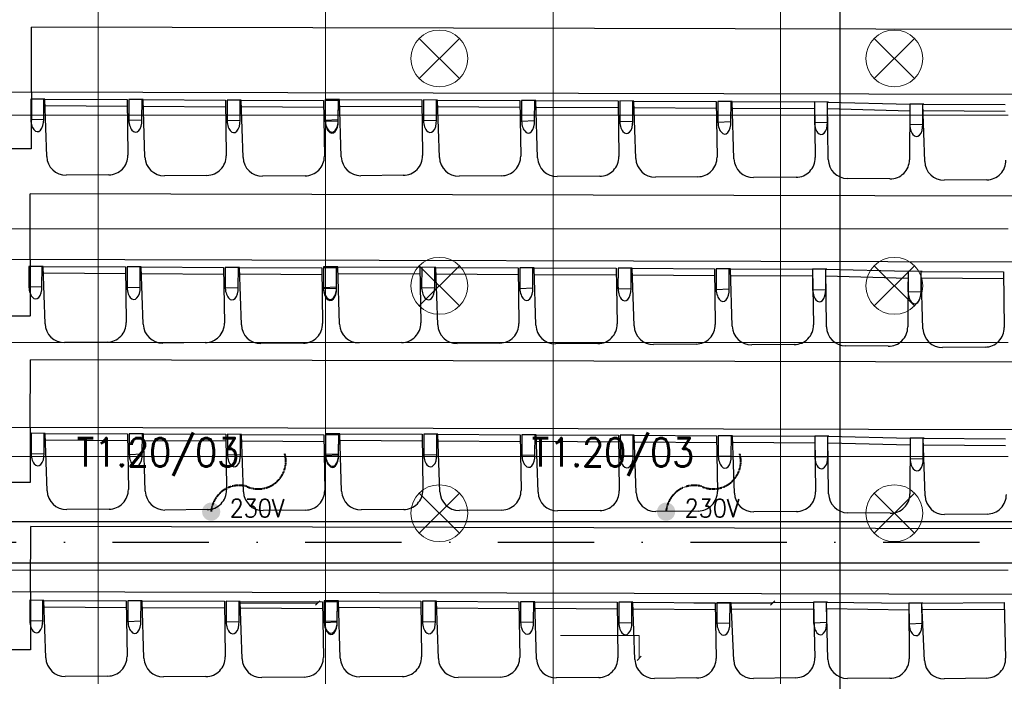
# Model space of a CAD drawing. Header units: millimetres. Extents: x -32221 to 212500, y 31663 to 93766.
# Tile 191 of 256: x 81058 to 86252, y 41007 to 44500. Entities that reach past the tile are written whole.
import ezdxf

# ---------------------------------------------------------------- set-up
doc = ezdxf.new("R2010")
doc.units = ezdxf.units.MM
doc.linetypes.add('DASHDOTX2', pattern=[50.8, 25.4, -12.7, 0, -12.7])
doc.linetypes.add('HIDDEN', pattern=[0.375, 0.25, -0.125])
for name, color, linetype in [('IE-ZASILANIA', 5, 'Continuous'), ('osie', 251, 'Continuous'), ('Sciany', 251, 'Continuous'), ('Wyposazenie', 251, 'Continuous')]:
    doc.layers.add(name, color=color, linetype=linetype)
for name, color, linetype, lineweight in [('kasetony', 251, 'Continuous', 5), ('lampy', 251, 'Continuous', 9), ('opis', 251, 'Continuous', 15)]:
    doc.layers.add(name, color=color, linetype=linetype, lineweight=lineweight)
doc.styles.add('ROMANS', font='romans.shx', dxfattribs={"width": 0.7})

msp = doc.modelspace()

# ---------------------------------------------------------------- hatches: boundary and pattern name
at = {"layer": 'IE-ZASILANIA', "linetype": 'HIDDEN', "lineweight": 40}
h = msp.add_hatch(color=256, dxfattribs=at)
edge = h.paths.add_edge_path()
edge.add_ellipse((82068.238, 41903.076), major_axis=(33.941, 33.941), ratio=1, start_angle=327.952764, end_angle=507.952764)
edge.add_ellipse((82068.238, 41903.076), major_axis=(-33.941, 33.941), ratio=1, start_angle=57.952764, end_angle=237.952764)
h = msp.add_hatch(color=256, dxfattribs=at)
edge = h.paths.add_edge_path()
edge.add_ellipse((84468.238, 41903.076), major_axis=(33.941, 33.941), ratio=1, start_angle=327.952764, end_angle=507.952764)
edge.add_ellipse((84468.238, 41903.076), major_axis=(-33.941, 33.941), ratio=1, start_angle=57.952764, end_angle=237.952764)

# ---------------------------------------------------------------- linework, layer by layer
for centre, radius, start, end in [((82316.35, 42168.89), 145.972, 244.818751, 15.925672), ((84716.35, 42168.89), 145.972, 244.818751, 15.925672), ((82216.998, 41892.371), 149.145, 75.539272, 175.884073), ((84616.998, 41892.371), 149.145, 75.539272, 175.884073)]:
    msp.add_arc(centre, radius, start, end, dxfattribs=at)
at = {"layer": 'kasetony', "color": 251, "true_color": 0x636466}
for p, q in [((81472.266, 43994.948), (81472.266, 44594.948)), ((81472.266, 44594.948), (81472.266, 43994.948)), ((82672.266, 43994.948), (82672.266, 44594.948)), ((82672.266, 44594.948), (82672.266, 43994.948)), ((83872.266, 43994.948), (83872.266, 44594.948)), ((83872.266, 44594.948), (83872.266, 43994.948)), ((85072.266, 43994.948), (85072.266, 44594.948)), ((85072.266, 44594.948), (85072.266, 43994.948)), ((80272.266, 43994.948), (81472.266, 43994.948)), ((81472.266, 43994.948), (80272.266, 43994.948)), ((81472.266, 43994.948), (82672.266, 43994.948)), ((81472.266, 43394.948), (81472.266, 43994.948)), ((81472.266, 43994.948), (81472.266, 43394.948)), ((82672.266, 43994.948), (81472.266, 43994.948)), ((82672.266, 43994.948), (83872.266, 43994.948)), ((82672.266, 43394.948), (82672.266, 43994.948)), ((82672.266, 43994.948), (82672.266, 43394.948)), ((83872.266, 43994.948), (82672.266, 43994.948)), ((83872.266, 43994.948), (85072.266, 43994.948)), ((83872.266, 43394.948), (83872.266, 43994.948)), ((83872.266, 43994.948), (83872.266, 43394.948)), ((85072.266, 43994.948), (83872.266, 43994.948)), ((85072.266, 43994.948), (86272.266, 43994.948)), ((85072.266, 43394.948), (85072.266, 43994.948)), ((85072.266, 43994.948), (85072.266, 43394.948)), ((86272.266, 43994.948), (85072.266, 43994.948)), ((80272.266, 43394.948), (81472.266, 43394.948)), ((81472.266, 43394.948), (80272.266, 43394.948)), ((81472.266, 43394.948), (82672.266, 43394.948)), ((81472.266, 42794.948), (81472.266, 43394.948)), ((81472.266, 43394.948), (81472.266, 42794.948)), ((82672.266, 43394.948), (81472.266, 43394.948)), ((82672.266, 43394.948), (83872.266, 43394.948)), ((82672.266, 42794.948), (82672.266, 43394.948)), ((82672.266, 43394.948), (82672.266, 42794.948)), ((83872.266, 43394.948), (82672.266, 43394.948)), ((83872.266, 43394.948), (85072.266, 43394.948)), ((83872.266, 42794.948), (83872.266, 43394.948)), ((83872.266, 43394.948), (83872.266, 42794.948)), ((85072.266, 43394.948), (83872.266, 43394.948)), ((85072.266, 43394.948), (86272.266, 43394.948)), ((85072.266, 42794.948), (85072.266, 43394.948)), ((85072.266, 43394.948), (85072.266, 42794.948)), ((86272.266, 43394.948), (85072.266, 43394.948)), ((80272.266, 42794.948), (81472.266, 42794.948)), ((81472.266, 42794.948), (80272.266, 42794.948)), ((81472.266, 42794.948), (82672.266, 42794.948)), ((81472.266, 42194.948), (81472.266, 42794.948)), ((81472.266, 42794.948), (81472.266, 42194.948)), ((82672.266, 42794.948), (81472.266, 42794.948)), ((82672.266, 42794.948), (83872.266, 42794.948)), ((82672.266, 42194.948), (82672.266, 42794.948)), ((82672.266, 42794.948), (82672.266, 42194.948)), ((83872.266, 42794.948), (82672.266, 42794.948)), ((83872.266, 42794.948), (85072.266, 42794.948)), ((83872.266, 42194.948), (83872.266, 42794.948)), ((83872.266, 42794.948), (83872.266, 42194.948)), ((85072.266, 42794.948), (83872.266, 42794.948)), ((85072.266, 42794.948), (86272.266, 42794.948)), ((85072.266, 42194.948), (85072.266, 42794.948)), ((85072.266, 42794.948), (85072.266, 42194.948)), ((86272.266, 42794.948), (85072.266, 42794.948)), ((80272.266, 42194.948), (81472.266, 42194.948)), ((81472.266, 42194.948), (80272.266, 42194.948)), ((81472.266, 42194.948), (82672.266, 42194.948)), ((81472.266, 41594.948), (81472.266, 42194.948)), ((81472.266, 42194.948), (81472.266, 41594.948)), ((82672.266, 42194.948), (81472.266, 42194.948)), ((82672.266, 42194.948), (83872.266, 42194.948)), ((82672.266, 41594.948), (82672.266, 42194.948)), ((82672.266, 42194.948), (82672.266, 41594.948)), ((83872.266, 42194.948), (82672.266, 42194.948)), ((83872.266, 42194.948), (85072.266, 42194.948)), ((83872.266, 41594.948), (83872.266, 42194.948)), ((83872.266, 42194.948), (83872.266, 41594.948)), ((85072.266, 42194.948), (83872.266, 42194.948)), ((85072.266, 42194.948), (86272.266, 42194.948)), ((85072.266, 41594.948), (85072.266, 42194.948)), ((85072.266, 42194.948), (85072.266, 41594.948)), ((86272.266, 42194.948), (85072.266, 42194.948)), ((80272.266, 41594.948), (81472.266, 41594.948)), ((81472.266, 41594.948), (80272.266, 41594.948)), ((81472.266, 41594.948), (82672.266, 41594.948)), ((81472.266, 40994.948), (81472.266, 41594.948)), ((81472.266, 41594.948), (81472.266, 40994.948)), ((82672.266, 41594.948), (81472.266, 41594.948)), ((82672.266, 41594.948), (83872.266, 41594.948)), ((82672.266, 40994.948), (82672.266, 41594.948)), ((82672.266, 41594.948), (82672.266, 40994.948)), ((83872.266, 41594.948), (82672.266, 41594.948)), ((83872.266, 41594.948), (85072.266, 41594.948)), ((83872.266, 40994.948), (83872.266, 41594.948)), ((83872.266, 41594.948), (83872.266, 40994.948)), ((85072.266, 41594.948), (83872.266, 41594.948)), ((85072.266, 41594.948), (86272.266, 41594.948)), ((85072.266, 40994.948), (85072.266, 41594.948)), ((85072.266, 41594.948), (85072.266, 40994.948)), ((86272.266, 41594.948), (85072.266, 41594.948))]:
    msp.add_line(p, q, dxfattribs=at)
at = {"layer": 'lampy', "color": 251, "true_color": 0x636466}
for p, q in [((83166.2, 44401.014), (83378.332, 44188.882)), ((83378.332, 44401.014), (83166.2, 44188.882)), ((85566.2, 44401.014), (85778.332, 44188.882)), ((85778.332, 44401.014), (85566.2, 44188.882)), ((83166.2, 43201.014), (83378.332, 42988.882)), ((83378.332, 43201.014), (83166.2, 42988.882)), ((85566.2, 43201.014), (85778.332, 42988.882)), ((85778.332, 43201.014), (85566.2, 42988.882)), ((83166.2, 42001.014), (83378.332, 41788.882)), ((83378.332, 42001.014), (83166.2, 41788.882)), ((85566.2, 42001.014), (85778.332, 41788.882)), ((85778.332, 42001.014), (85566.2, 41788.882))]:
    msp.add_line(p, q, dxfattribs=at)
for centre in [(83272.266, 44294.948), (85672.266, 44294.948), (83272.266, 43094.948), (85672.266, 43094.948), (83272.266, 41894.948), (85672.266, 41894.948)]:
    msp.add_circle(centre, 150, dxfattribs=at)
at = {"layer": 'opis', "color": 251, "true_color": 0x636466}
for p, q in [((82214.083, 41420.379), (82629.924, 41420.379)), ((82618.683, 41409.144), (82641.153, 41431.614)), ((84614.092, 41420.26), (85029.933, 41420.26)), ((85018.692, 41409.025), (85041.162, 41431.495)), ((83910.492, 41248.508), (84326.333, 41248.508)), ((84326.333, 41248.508), (84326.327, 41128.277)), ((84315.092, 41117.042), (84337.562, 41139.512))]:
    msp.add_line(p, q, dxfattribs=at)
at = {"layer": 'osie', "color": 251, "true_color": 0x636466}
for p, q in [((85384.008, 64401.551), (85384.008, 32871.067)), ((79516.379, 41851.817), (89748.401, 41851.817)), ((89718.693, 41631.817), (79515.979, 41631.817))]:
    msp.add_line(p, q, dxfattribs=at)
at = {"layer": 'osie', "color": 251, "linetype": 'DASHDOTX2', "ltscale": 20, "true_color": 0x636466}
msp.add_line((79516.179, 41741.817), (89733.547, 41741.817), dxfattribs=at)
at = {"layer": 'Sciany', "color": 251, "true_color": 0x636466}
for p, q in [((86303.718, 44104.322), (79641.152, 44120.014)), ((81119.855, 44116.532), (81119.151, 43817.538)), ((81119.151, 43817.538), (79640.852, 43819.011)), ((86310.026, 43220.579), (79640.271, 43236.294)), ((81113.275, 43232.823), (81112.978, 42934.399)), ((81112.572, 42934.4), (79639.971, 42935.867)), ((86302.128, 42334.878), (79639.388, 42350.571)), ((81113.847, 42347.098), (81113.557, 42056.067)), ((81113.162, 42056.067), (79639.096, 42057.536)), ((86314.034, 41466.37), (79638.522, 41482.09)), ((81116.09, 41478.611), (81115.786, 41173.826)), ((81115.372, 41173.826), (79638.217, 41175.298))]:
    msp.add_line(p, q, dxfattribs=at)
at = {"layer": 'Wyposazenie', "color": 251, "true_color": 0x636466}
for p, q in [((81119.855, 44116.532), (81120.666, 44460.766)), ((86316.027, 44448.529), (81120.666, 44460.766)), ((81116.376, 44080.752), (81116.222, 43972.044)), ((81191.205, 44080.374), (81116.376, 44080.752)), ((81185.008, 43974.267), (81185.544, 44080.403)), ((81191.205, 44080.374), (81625.222, 44078.183)), ((81200.992, 43777.495), (81191.205, 44080.374)), ((81625.222, 44078.183), (81629.526, 43784.364)), ((81634.287, 44078.137), (81634.133, 43969.429)), ((81634.287, 44078.137), (81634.133, 43969.429)), ((81703.455, 44077.787), (81634.287, 44078.137)), ((81709.116, 44077.759), (81634.287, 44078.137)), ((81702.919, 43971.652), (81703.455, 44077.787)), ((81702.919, 43971.652), (81703.455, 44077.787)), ((81709.116, 44077.759), (82143.133, 44075.567)), ((81718.903, 43774.879), (81709.116, 44077.759)), ((82143.133, 44075.567), (82147.437, 43781.748)), ((82152.198, 44075.521), (82152.044, 43966.813)), ((82152.198, 44075.521), (82152.044, 43966.813)), ((82221.366, 44075.172), (82152.198, 44075.521)), ((82227.027, 44075.143), (82152.198, 44075.521)), ((82220.83, 43969.036), (82221.366, 44075.172)), ((82220.83, 43969.036), (82221.366, 44075.172)), ((82227.027, 44075.143), (82661.043, 44072.951)), ((82236.814, 43772.264), (82227.027, 44075.143)), ((82661.043, 44072.951), (82665.348, 43779.133)), ((82670.109, 44072.906), (82669.955, 43964.198)), ((82670.117, 44078.545), (82669.963, 43969.838)), ((82739.277, 44072.556), (82670.109, 44072.906)), ((82744.946, 44078.168), (82670.117, 44078.545)), ((82738.741, 43966.421), (82739.277, 44072.556)), ((82738.749, 43972.06), (82739.285, 44078.196)), ((82744.946, 44078.168), (83178.962, 44075.976)), ((82754.733, 43775.288), (82744.946, 44078.168)), ((83178.962, 44075.976), (83183.267, 43782.157)), ((83188.028, 44075.93), (83187.874, 43967.222)), ((83188.028, 44075.93), (83187.874, 43967.222)), ((83257.195, 44075.581), (83188.028, 44075.93)), ((83262.857, 44075.552), (83188.028, 44075.93)), ((83256.659, 43969.445), (83257.195, 44075.581)), ((83256.659, 43969.445), (83257.195, 44075.581)), ((83262.857, 44075.552), (83696.873, 44073.36)), ((83272.644, 43772.672), (83262.857, 44075.552)), ((83696.873, 44073.36), (83701.178, 43779.541)), ((83705.939, 44073.314), (83705.784, 43964.606)), ((83705.939, 44073.314), (83705.784, 43964.606)), ((83775.106, 44072.965), (83705.939, 44073.314)), ((83780.768, 44072.936), (83705.939, 44073.314)), ((83774.57, 43966.829), (83775.106, 44072.965)), ((83774.57, 43966.829), (83775.106, 44072.965)), ((83780.768, 44072.936), (84214.784, 44070.745)), ((83790.555, 43770.057), (83780.768, 44072.936)), ((84214.784, 44070.745), (84219.088, 43776.926)), ((84223.85, 44070.699), (84223.695, 43961.991)), ((84223.85, 44070.699), (84223.695, 43961.991)), ((84293.017, 44070.349), (84223.85, 44070.699)), ((84298.678, 44070.321), (84223.85, 44070.699)), ((84292.481, 43964.214), (84293.017, 44070.349)), ((84292.481, 43964.214), (84293.017, 44070.349)), ((84298.678, 44070.321), (84732.695, 44068.129)), ((84308.466, 43767.441), (84298.678, 44070.321)), ((84732.695, 44068.129), (84736.999, 43774.31)), ((84741.761, 44068.083), (84741.606, 43959.375)), ((84741.761, 44068.083), (84741.606, 43959.375)), ((84810.928, 44067.734), (84741.761, 44068.083)), ((84816.589, 44067.705), (84741.761, 44068.083)), ((84810.392, 43961.598), (84810.928, 44067.734)), ((84810.392, 43961.598), (84810.928, 44067.734)), ((84816.589, 44067.705), (85250.606, 44065.513)), ((84826.377, 43764.826), (84816.589, 44067.705)), ((85250.606, 44065.513), (85250.452, 43956.806)), ((85250.606, 44065.513), (85250.452, 43956.806)), ((85250.606, 44065.513), (85254.91, 43771.695)), ((85319.773, 44065.164), (85250.606, 44065.513)), ((85325.435, 44065.135), (85250.606, 44065.513)), ((85319.237, 43959.028), (85319.773, 44065.164)), ((85319.237, 43959.028), (85319.773, 44065.164)), ((85319.773, 44065.164), (85753.668, 44054.621)), ((85323.731, 43762.152), (85319.773, 44065.164)), ((85753.668, 44054.621), (85752.317, 43760.774)), ((85753.668, 44054.621), (85753.513, 43945.913)), ((85753.668, 44054.621), (85753.513, 43945.913)), ((85822.835, 44054.272), (85753.668, 44054.621)), ((85828.496, 44054.243), (85753.668, 44054.621)), ((85822.299, 43948.136), (85822.835, 44054.272)), ((85822.299, 43948.136), (85822.835, 44054.272)), ((85822.835, 44054.272), (86256.852, 44052.08)), ((85832.622, 43751.392), (85822.835, 44054.272)), ((81192.485, 44045.952), (81625.74, 44042.822)), ((81710.396, 44043.337), (82143.651, 44040.207)), ((82228.307, 44040.721), (82661.561, 44037.591)), ((82746.225, 44043.745), (83179.48, 44040.615)), ((83264.136, 44041.13), (83697.391, 44038)), ((83782.047, 44038.514), (84215.302, 44035.384)), ((84299.958, 44035.899), (84733.213, 44032.769)), ((84817.869, 44033.283), (85251.124, 44030.153)), ((85320.391, 44030.724), (85753.505, 44019.257)), ((85824.115, 44019.85), (86257.37, 44016.719)), ((81116.222, 43972.044), (81185.008, 43974.267)), ((81634.133, 43969.429), (81702.919, 43971.652)), ((81634.133, 43969.429), (81702.919, 43971.652)), ((82152.044, 43966.813), (82220.83, 43969.036)), ((82152.044, 43966.813), (82220.83, 43969.036)), ((82669.955, 43964.198), (82738.741, 43966.421)), ((82669.963, 43969.838), (82738.749, 43972.06)), ((83187.874, 43967.222), (83256.659, 43969.445)), ((83187.874, 43967.222), (83256.659, 43969.445)), ((83705.784, 43964.606), (83774.57, 43966.829)), ((83705.784, 43964.606), (83774.57, 43966.829)), ((84223.695, 43961.991), (84292.481, 43964.214)), ((84223.695, 43961.991), (84292.481, 43964.214)), ((84741.606, 43959.375), (84810.392, 43961.598)), ((84741.606, 43959.375), (84810.392, 43961.598)), ((85250.452, 43956.806), (85319.237, 43959.028)), ((85250.452, 43956.806), (85319.237, 43959.028)), ((85753.513, 43945.913), (85822.299, 43948.136)), ((85753.513, 43945.913), (85822.299, 43948.136)), ((81528.249, 43680.639), (81304.115, 43678.57)), ((82046.16, 43678.024), (81822.026, 43675.954)), ((82564.071, 43675.408), (82339.936, 43673.338)), ((83081.99, 43678.432), (82857.855, 43676.363)), ((83599.901, 43675.817), (83375.766, 43673.747)), ((84117.812, 43673.201), (83893.677, 43671.132)), ((84635.723, 43670.586), (84411.588, 43668.516)), ((85153.634, 43667.97), (84929.499, 43665.9)), ((85649.063, 43659.017), (85424.93, 43661.261)), ((86159.879, 43654.536), (85935.745, 43652.467)), ((81113.275, 43232.823), (81114.095, 43580.897)), ((86311.576, 43568.656), (81114.095, 43580.897)), ((81107.15, 43197.725), (81106.995, 43089.018)), ((81181.978, 43197.347), (81107.15, 43197.725)), ((81175.781, 43091.24), (81176.317, 43197.376)), ((81181.978, 43197.347), (81615.995, 43195.156)), ((81191.766, 42894.468), (81181.978, 43197.347)), ((81615.995, 43195.156), (81620.299, 42901.337)), ((81625.061, 43195.11), (81624.906, 43086.402)), ((81625.061, 43195.11), (81624.906, 43086.402)), ((81694.228, 43194.761), (81625.061, 43195.11)), ((81699.889, 43194.732), (81625.061, 43195.11)), ((81693.692, 43088.625), (81694.228, 43194.761)), ((81693.692, 43088.625), (81694.228, 43194.761)), ((81699.889, 43194.732), (82133.906, 43192.54)), ((81709.677, 42891.852), (81699.889, 43194.732)), ((82133.906, 43192.54), (82138.21, 42898.721)), ((82142.972, 43192.494), (82142.817, 43083.786)), ((82142.972, 43192.494), (82142.817, 43083.786)), ((82212.139, 43192.145), (82142.972, 43192.494)), ((82217.8, 43192.116), (82142.972, 43192.494)), ((82211.603, 43086.009), (82212.139, 43192.145)), ((82211.603, 43086.009), (82212.139, 43192.145)), ((82217.8, 43192.116), (82651.817, 43189.924)), ((82227.588, 42889.237), (82217.8, 43192.116)), ((82651.817, 43189.924), (82656.121, 42896.106)), ((82660.882, 43189.879), (82660.728, 43081.171)), ((82660.89, 43195.519), (82660.736, 43086.811)), ((82730.05, 43189.529), (82660.882, 43189.879)), ((82735.719, 43195.141), (82660.89, 43195.519)), ((82729.514, 43083.394), (82730.05, 43189.529)), ((82729.522, 43089.033), (82730.058, 43195.169)), ((82735.719, 43195.141), (83169.736, 43192.949)), ((82745.507, 42892.261), (82735.719, 43195.141)), ((83169.736, 43192.949), (83174.04, 42899.13)), ((83178.801, 43192.903), (83178.647, 43084.195)), ((83178.801, 43192.903), (83178.647, 43084.195)), ((83247.969, 43192.554), (83178.801, 43192.903)), ((83253.63, 43192.525), (83178.801, 43192.903)), ((83247.433, 43086.418), (83247.969, 43192.554)), ((83247.433, 43086.418), (83247.969, 43192.554)), ((83253.63, 43192.525), (83687.647, 43190.333)), ((83263.417, 42889.646), (83253.63, 43192.525)), ((83687.647, 43190.333), (83691.951, 42896.515)), ((83696.712, 43190.287), (83696.558, 43081.58)), ((83696.712, 43190.287), (83696.558, 43081.58)), ((83765.88, 43189.938), (83696.712, 43190.287)), ((83771.541, 43189.909), (83696.712, 43190.287)), ((83765.344, 43083.802), (83765.88, 43189.938)), ((83765.344, 43083.802), (83765.88, 43189.938)), ((83771.541, 43189.909), (84205.558, 43187.718)), ((83781.328, 42887.03), (83771.541, 43189.909)), ((84205.558, 43187.718), (84209.862, 42893.899)), ((84214.623, 43187.672), (84214.469, 43078.964)), ((84214.623, 43187.672), (84214.469, 43078.964)), ((84283.791, 43187.323), (84214.623, 43187.672)), ((84289.452, 43187.294), (84214.623, 43187.672)), ((84283.255, 43081.187), (84283.791, 43187.323)), ((84283.255, 43081.187), (84283.791, 43187.323)), ((84289.452, 43187.294), (84723.468, 43185.102)), ((84299.239, 42884.414), (84289.452, 43187.294)), ((84723.468, 43185.102), (84727.773, 42891.283)), ((84732.534, 43185.056), (84732.38, 43076.348)), ((84732.534, 43185.056), (84732.38, 43076.348)), ((84801.702, 43184.707), (84732.534, 43185.056)), ((84807.363, 43184.678), (84732.534, 43185.056)), ((84801.166, 43078.571), (84801.702, 43184.707)), ((84801.166, 43078.571), (84801.702, 43184.707)), ((84807.363, 43184.678), (85241.379, 43182.486)), ((84817.15, 42881.799), (84807.363, 43184.678)), ((85241.379, 43182.486), (85241.225, 43073.779)), ((85241.379, 43182.486), (85241.225, 43073.779)), ((85241.379, 43182.486), (85245.684, 42888.668)), ((85310.547, 43182.137), (85241.379, 43182.486)), ((85316.208, 43182.109), (85241.379, 43182.486)), ((85310.011, 43076.001), (85310.547, 43182.137)), ((85310.011, 43076.001), (85310.547, 43182.137)), ((85310.547, 43182.137), (85744.441, 43171.594)), ((85314.504, 42879.125), (85310.547, 43182.137)), ((85744.441, 43171.594), (85743.091, 42877.747)), ((85744.441, 43171.594), (85744.287, 43062.886)), ((85744.441, 43171.594), (85744.287, 43062.886)), ((85813.608, 43171.245), (85744.441, 43171.594)), ((85819.27, 43171.216), (85744.441, 43171.594)), ((85813.072, 43065.109), (85813.608, 43171.245)), ((85813.072, 43065.109), (85813.608, 43171.245)), ((85813.608, 43171.245), (86247.625, 43169.053)), ((85823.396, 42868.365), (85813.608, 43171.245)), ((86247.625, 43169.053), (86251.929, 42875.234)), ((81183.258, 43162.925), (81616.513, 43159.795)), ((81701.169, 43160.31), (82134.424, 43157.18)), ((82219.08, 43157.694), (82652.335, 43154.564)), ((82736.999, 43160.719), (83170.254, 43157.588)), ((83254.91, 43158.103), (83688.165, 43154.973)), ((83772.821, 43155.487), (84206.076, 43152.357)), ((84290.732, 43152.872), (84723.986, 43149.742)), ((84808.642, 43150.256), (85241.897, 43147.126)), ((85311.164, 43147.697), (85744.278, 43136.23)), ((85814.888, 43136.823), (86248.143, 43133.693)), ((81106.995, 43089.018), (81175.781, 43091.24)), ((81624.906, 43086.402), (81693.692, 43088.625)), ((81624.906, 43086.402), (81693.692, 43088.625)), ((82142.817, 43083.786), (82211.603, 43086.009)), ((82142.817, 43083.786), (82211.603, 43086.009)), ((82660.728, 43081.171), (82729.514, 43083.394)), ((82660.736, 43086.811), (82729.522, 43089.033)), ((83178.647, 43084.195), (83247.433, 43086.418)), ((83178.647, 43084.195), (83247.433, 43086.418)), ((83696.558, 43081.58), (83765.344, 43083.802)), ((83696.558, 43081.58), (83765.344, 43083.802)), ((84214.469, 43078.964), (84283.255, 43081.187)), ((84214.469, 43078.964), (84283.255, 43081.187)), ((84732.38, 43076.348), (84801.166, 43078.571)), ((84732.38, 43076.348), (84801.166, 43078.571)), ((85241.225, 43073.779), (85310.011, 43076.001)), ((85241.225, 43073.779), (85310.011, 43076.001)), ((85744.287, 43062.886), (85813.072, 43065.109)), ((85744.287, 43062.886), (85813.072, 43065.109)), ((81519.023, 42797.612), (81294.888, 42795.543)), ((82036.934, 42794.997), (81812.799, 42792.927)), ((82554.844, 42792.381), (82330.71, 42790.312)), ((83072.763, 42795.405), (82848.629, 42793.336)), ((83590.674, 42792.79), (83366.54, 42790.72)), ((84108.585, 42790.174), (83884.451, 42788.105)), ((84626.496, 42787.559), (84402.361, 42785.489)), ((85144.407, 42784.943), (84920.272, 42782.874)), ((85639.837, 42775.99), (85415.704, 42778.234)), ((86150.653, 42771.51), (85926.518, 42769.44)), ((81113.847, 42347.098), (81114.688, 42704.087)), ((86317.099, 42691.833), (81114.688, 42704.087)), ((81118.311, 42316.522), (81118.157, 42207.814)), ((81193.14, 42316.144), (81118.311, 42316.522)), ((81186.943, 42210.037), (81187.479, 42316.173)), ((81193.14, 42316.144), (81627.157, 42313.952)), ((81202.927, 42013.264), (81193.14, 42316.144)), ((81194.42, 42281.722), (81627.675, 42278.592)), ((81627.157, 42313.952), (81631.461, 42020.133)), ((81636.222, 42313.906), (81636.068, 42205.198)), ((81636.222, 42313.906), (81636.068, 42205.198)), ((81705.39, 42313.557), (81636.222, 42313.906)), ((81711.051, 42313.528), (81636.222, 42313.906)), ((81704.854, 42207.421), (81705.39, 42313.557)), ((81704.854, 42207.421), (81705.39, 42313.557)), ((81711.051, 42313.528), (82145.068, 42311.336)), ((81720.838, 42010.649), (81711.051, 42313.528)), ((82145.068, 42311.336), (82149.372, 42017.518)), ((82154.133, 42311.291), (82153.979, 42202.583)), ((82154.133, 42311.291), (82153.979, 42202.583)), ((82223.301, 42310.941), (82154.133, 42311.291)), ((82228.962, 42310.913), (82154.133, 42311.291)), ((82222.765, 42204.806), (82223.301, 42310.941)), ((82222.765, 42204.806), (82223.301, 42310.941)), ((82228.962, 42310.913), (82662.978, 42308.721)), ((82238.749, 42008.033), (82228.962, 42310.913)), ((82662.978, 42308.721), (82667.283, 42014.902)), ((82672.044, 42308.675), (82671.89, 42199.967)), ((82672.052, 42314.315), (82671.898, 42205.607)), ((82741.212, 42308.326), (82672.044, 42308.675)), ((82746.881, 42313.937), (82672.052, 42314.315)), ((82740.676, 42202.19), (82741.212, 42308.326)), ((82740.684, 42207.83), (82741.22, 42313.966)), ((82746.881, 42313.937), (83180.897, 42311.745)), ((82756.668, 42011.058), (82746.881, 42313.937)), ((83180.897, 42311.745), (83185.202, 42017.927)), ((83189.963, 42311.699), (83189.809, 42202.992)), ((83189.963, 42311.699), (83189.809, 42202.992)), ((83259.13, 42311.35), (83189.963, 42311.699)), ((83264.792, 42311.322), (83189.963, 42311.699)), ((83258.594, 42205.214), (83259.13, 42311.35)), ((83258.594, 42205.214), (83259.13, 42311.35)), ((83264.792, 42311.322), (83698.808, 42309.13)), ((83274.579, 42008.442), (83264.792, 42311.322)), ((83698.808, 42309.13), (83703.112, 42015.311)), ((83707.874, 42309.084), (83707.719, 42200.376)), ((83707.874, 42309.084), (83707.719, 42200.376)), ((83777.041, 42308.735), (83707.874, 42309.084)), ((83782.703, 42308.706), (83707.874, 42309.084)), ((83776.505, 42202.599), (83777.041, 42308.735)), ((83776.505, 42202.599), (83777.041, 42308.735)), ((83782.703, 42308.706), (84216.719, 42306.514)), ((83792.49, 42005.826), (83782.703, 42308.706)), ((84216.719, 42306.514), (84221.023, 42012.695)), ((84225.785, 42306.468), (84225.63, 42197.76)), ((84225.785, 42306.468), (84225.63, 42197.76)), ((84294.952, 42306.119), (84225.785, 42306.468)), ((84300.613, 42306.09), (84225.785, 42306.468)), ((84294.416, 42199.983), (84294.952, 42306.119)), ((84294.416, 42199.983), (84294.952, 42306.119)), ((84300.613, 42306.09), (84734.63, 42303.899)), ((84310.401, 42003.211), (84300.613, 42306.09)), ((84734.63, 42303.899), (84738.934, 42010.08)), ((84743.696, 42303.853), (84743.541, 42195.145)), ((84743.696, 42303.853), (84743.541, 42195.145)), ((84812.863, 42303.503), (84743.696, 42303.853)), ((84818.524, 42303.475), (84743.696, 42303.853)), ((84812.327, 42197.368), (84812.863, 42303.503)), ((84812.327, 42197.368), (84812.863, 42303.503)), ((84818.524, 42303.475), (85252.541, 42301.283)), ((84828.312, 42000.595), (84818.524, 42303.475)), ((85252.541, 42301.283), (85252.387, 42192.575)), ((85252.541, 42301.283), (85252.387, 42192.575)), ((85252.541, 42301.283), (85256.845, 42007.464)), ((85321.708, 42300.934), (85252.541, 42301.283)), ((85327.37, 42300.905), (85252.541, 42301.283)), ((85321.172, 42194.798), (85321.708, 42300.934)), ((85321.172, 42194.798), (85321.708, 42300.934)), ((85321.708, 42300.934), (85755.603, 42290.39)), ((85325.666, 41997.922), (85321.708, 42300.934)), ((85755.603, 42290.39), (85754.252, 41996.543)), ((85755.603, 42290.39), (85755.448, 42181.683)), ((85755.603, 42290.39), (85755.448, 42181.683)), ((85824.77, 42290.041), (85755.603, 42290.39)), ((85830.431, 42290.013), (85755.603, 42290.39)), ((85824.234, 42183.905), (85824.77, 42290.041)), ((85824.234, 42183.905), (85824.77, 42290.041)), ((85824.77, 42290.041), (86258.787, 42287.849)), ((85834.557, 41987.162), (85824.77, 42290.041)), ((81712.331, 42279.106), (82145.586, 42275.976)), ((82230.242, 42276.491), (82663.496, 42273.361)), ((82748.16, 42279.515), (83181.415, 42276.385)), ((83266.071, 42276.899), (83699.326, 42273.769)), ((83783.982, 42274.284), (84217.237, 42271.154)), ((84301.893, 42271.668), (84735.148, 42268.538)), ((84819.804, 42269.053), (85253.059, 42265.923)), ((85322.326, 42266.493), (85755.44, 42255.027)), ((85826.05, 42255.619), (86259.305, 42252.489)), ((81118.157, 42207.814), (81186.943, 42210.037)), ((81636.068, 42205.198), (81704.854, 42207.421)), ((81636.068, 42205.198), (81704.854, 42207.421)), ((82153.979, 42202.583), (82222.765, 42204.806)), ((82153.979, 42202.583), (82222.765, 42204.806)), ((82671.89, 42199.967), (82740.676, 42202.19)), ((82671.898, 42205.607), (82740.684, 42207.83)), ((83189.809, 42202.992), (83258.594, 42205.214)), ((83189.809, 42202.992), (83258.594, 42205.214)), ((83707.719, 42200.376), (83776.505, 42202.599)), ((83707.719, 42200.376), (83776.505, 42202.599)), ((84225.63, 42197.76), (84294.416, 42199.983)), ((84225.63, 42197.76), (84294.416, 42199.983)), ((84743.541, 42195.145), (84812.327, 42197.368)), ((84743.541, 42195.145), (84812.327, 42197.368)), ((85252.387, 42192.575), (85321.172, 42194.798)), ((85252.387, 42192.575), (85321.172, 42194.798)), ((85755.448, 42181.683), (85824.234, 42183.905)), ((85755.448, 42181.683), (85824.234, 42183.905)), ((81530.184, 41916.409), (81306.05, 41914.339)), ((82048.095, 41913.793), (81823.961, 41911.724)), ((82566.006, 41911.178), (82341.871, 41909.108)), ((83083.925, 41914.202), (82859.79, 41912.132)), ((83601.836, 41911.586), (83377.701, 41909.517)), ((84119.747, 41908.971), (83895.612, 41906.901)), ((84637.658, 41906.355), (84413.523, 41904.286)), ((85155.569, 41903.74), (84931.434, 41901.67)), ((85650.998, 41894.787), (85426.865, 41897.03)), ((86161.814, 41890.306), (85937.68, 41888.236)), ((81116.09, 41478.611), (81116.904, 41824.168)), ((86315.027, 41811.925), (81116.904, 41824.168)), ((81111.221, 41435.218), (81111.067, 41326.51)), ((81186.05, 41434.84), (81111.221, 41435.218)), ((81179.852, 41328.733), (81180.388, 41434.869)), ((81186.05, 41434.84), (81620.066, 41432.649)), ((81195.837, 41131.961), (81186.05, 41434.84)), ((81187.329, 41400.418), (81620.584, 41397.288)), ((81620.066, 41432.649), (81624.37, 41138.83)), ((81629.132, 41432.603), (81628.977, 41323.895)), ((81629.132, 41432.603), (81628.977, 41323.895)), ((81698.299, 41432.253), (81629.132, 41432.603)), ((81703.961, 41432.225), (81629.132, 41432.603)), ((81697.763, 41326.118), (81698.299, 41432.253)), ((81697.763, 41326.118), (81698.299, 41432.253)), ((81703.961, 41432.225), (82137.977, 41430.033)), ((81713.748, 41129.345), (81703.961, 41432.225)), ((81705.24, 41397.803), (82138.495, 41394.673)), ((82137.977, 41430.033), (82142.281, 41136.214)), ((82147.043, 41429.987), (82146.888, 41321.279)), ((82147.043, 41429.987), (82146.888, 41321.279)), ((82216.21, 41429.638), (82147.043, 41429.987)), ((82221.871, 41429.609), (82147.043, 41429.987)), ((82215.674, 41323.502), (82216.21, 41429.638)), ((82215.674, 41323.502), (82216.21, 41429.638)), ((82221.871, 41429.609), (82655.888, 41427.417)), ((82231.659, 41126.73), (82221.871, 41429.609)), ((82655.888, 41427.417), (82660.192, 41133.599)), ((82664.954, 41427.372), (82664.799, 41318.664)), ((82664.962, 41433.011), (82664.807, 41324.304)), ((82734.121, 41427.022), (82664.954, 41427.372)), ((82739.79, 41432.634), (82664.962, 41433.011)), ((82733.585, 41320.887), (82734.121, 41427.022)), ((82733.593, 41326.526), (82734.129, 41432.662)), ((82739.79, 41432.634), (83173.807, 41430.442)), ((82749.578, 41129.754), (82739.79, 41432.634)), ((82741.07, 41398.211), (83174.325, 41395.081)), ((83173.807, 41430.442), (83178.111, 41136.623)), ((83182.873, 41430.396), (83182.718, 41321.688)), ((83182.873, 41430.396), (83182.718, 41321.688)), ((83252.04, 41430.047), (83182.873, 41430.396)), ((83257.701, 41430.018), (83182.873, 41430.396)), ((83251.504, 41323.911), (83252.04, 41430.047)), ((83251.504, 41323.911), (83252.04, 41430.047)), ((83257.701, 41430.018), (83691.718, 41427.826)), ((83267.489, 41127.139), (83257.701, 41430.018)), ((83691.718, 41427.826), (83696.022, 41134.007)), ((83700.784, 41427.78), (83700.629, 41319.072)), ((83700.784, 41427.78), (83700.629, 41319.072)), ((83769.951, 41427.431), (83700.784, 41427.78)), ((83775.612, 41427.402), (83700.784, 41427.78)), ((83769.415, 41321.295), (83769.951, 41427.431)), ((83769.415, 41321.295), (83769.951, 41427.431)), ((83775.612, 41427.402), (84209.629, 41425.211)), ((83785.4, 41124.523), (83775.612, 41427.402)), ((84209.629, 41425.211), (84213.933, 41131.392)), ((84218.694, 41425.165), (84218.54, 41316.457)), ((84218.694, 41425.165), (84218.54, 41316.457)), ((84287.862, 41424.815), (84218.694, 41425.165)), ((84293.523, 41424.787), (84218.694, 41425.165)), ((84287.326, 41318.68), (84287.862, 41424.815)), ((84287.326, 41318.68), (84287.862, 41424.815)), ((84293.523, 41424.787), (84727.54, 41422.595)), ((84303.311, 41121.907), (84293.523, 41424.787)), ((84727.54, 41422.595), (84731.844, 41128.776)), ((84736.605, 41422.549), (84736.451, 41313.841)), ((84736.605, 41422.549), (84736.451, 41313.841)), ((84805.773, 41422.2), (84736.605, 41422.549)), ((84811.434, 41422.171), (84736.605, 41422.549)), ((84805.237, 41316.064), (84805.773, 41422.2)), ((84805.237, 41316.064), (84805.773, 41422.2)), ((84811.434, 41422.237), (85245.447, 41425.098)), ((84824.746, 41119.492), (84811.434, 41422.237)), ((85320.275, 41425.591), (85245.447, 41425.098)), ((85314.614, 41425.554), (85245.447, 41425.098)), ((85245.447, 41425.098), (85253.171, 41131.349)), ((85245.447, 41425.098), (85246.558, 41316.395)), ((85245.447, 41425.098), (85246.558, 41316.395)), ((85315.313, 41319.419), (85314.614, 41425.554)), ((85314.614, 41425.554), (85748.601, 41420.062)), ((85322.098, 41122.608), (85314.614, 41425.554)), ((85315.313, 41319.419), (85314.614, 41425.554)), ((85823.429, 41420.555), (85748.601, 41420.062)), ((85817.768, 41420.518), (85748.601, 41420.062)), ((85748.601, 41420.062), (85750.671, 41126.219)), ((85748.601, 41420.062), (85749.712, 41311.36)), ((85748.601, 41420.062), (85749.712, 41311.36)), ((85817.768, 41420.518), (86251.781, 41423.378)), ((85818.467, 41314.383), (85817.768, 41420.518)), ((85831.08, 41117.773), (85817.768, 41420.518)), ((85818.467, 41314.383), (85817.768, 41420.518)), ((86251.781, 41423.378), (86259.505, 41129.63)), ((82223.151, 41395.187), (82656.406, 41392.057)), ((83258.981, 41395.596), (83692.236, 41392.466)), ((83776.892, 41392.98), (84210.147, 41389.85)), ((84294.803, 41390.365), (84728.058, 41387.235)), ((84813.114, 41387.832), (85246.376, 41389.746)), ((85315.631, 41391.123), (85748.85, 41384.699)), ((85819.448, 41386.113), (86252.71, 41388.026)), ((81111.067, 41326.51), (81179.852, 41328.733)), ((81628.977, 41323.895), (81697.763, 41326.118)), ((81628.977, 41323.895), (81697.763, 41326.118)), ((82146.888, 41321.279), (82215.674, 41323.502)), ((82146.888, 41321.279), (82215.674, 41323.502)), ((82664.799, 41318.664), (82733.585, 41320.887)), ((82664.807, 41324.304), (82733.593, 41326.526)), ((83182.718, 41321.688), (83251.504, 41323.911)), ((83182.718, 41321.688), (83251.504, 41323.911)), ((83700.629, 41319.072), (83769.415, 41321.295)), ((83700.629, 41319.072), (83769.415, 41321.295)), ((84218.54, 41316.457), (84287.326, 41318.68)), ((84218.54, 41316.457), (84287.326, 41318.68)), ((84736.451, 41313.841), (84805.237, 41316.064)), ((84736.451, 41313.841), (84805.237, 41316.064)), ((85246.558, 41316.395), (85315.313, 41319.419)), ((85246.558, 41316.395), (85315.313, 41319.419)), ((85749.712, 41311.36), (85818.467, 41314.383)), ((85749.712, 41311.36), (85818.467, 41314.383)), ((81523.094, 41035.105), (81298.959, 41033.036)), ((82041.005, 41032.49), (81816.87, 41030.42)), ((82558.916, 41029.874), (82334.781, 41027.804)), ((83076.835, 41032.898), (82852.7, 41030.829)), ((83594.745, 41030.283), (83370.611, 41028.213)), ((84112.656, 41027.667), (83888.522, 41025.598)), ((84630.567, 41025.052), (84406.433, 41022.982)), ((85153.108, 41026.452), (84929.013, 41021.774)), ((85648.609, 41023.267), (85424.465, 41022.902)), ((86159.442, 41024.733), (85935.347, 41020.055))]:
    msp.add_line(p, q, dxfattribs=at)
for centre, start, end in [((81303.171, 43780.797), 181.850846, 270.529054), ((81527.305, 43782.866), 270.529054, 0.839276), ((81821.082, 43778.181), 181.850846, 270.529054), ((82045.216, 43780.251), 270.529054, 0.839276), ((82338.993, 43775.566), 181.850846, 270.529054), ((82563.127, 43777.635), 270.529054, 0.839276), ((82856.911, 43778.59), 181.850846, 270.529054), ((83081.046, 43780.66), 270.529054, 0.839276), ((83374.822, 43775.974), 181.850846, 270.529054), ((83598.957, 43778.044), 270.529054, 0.839276), ((83892.733, 43773.359), 181.850846, 270.529054), ((84116.868, 43775.428), 270.529054, 0.839276), ((84410.644, 43770.743), 181.850846, 270.529054), ((84634.779, 43772.813), 270.529054, 0.839276), ((84928.555, 43768.128), 181.850846, 270.529054), ((85152.69, 43770.197), 270.529054, 0.839276), ((85425.954, 43763.487), 180.748252, 269.42646), ((85650.087, 43761.244), 269.42646, 359.736681), ((85934.801, 43754.694), 181.850846, 270.529054), ((86158.935, 43756.764), 270.529054, 0.839276), ((81293.944, 42897.77), 181.850846, 270.529054), ((81518.079, 42899.84), 270.529054, 0.839276), ((81811.855, 42895.154), 181.850846, 270.529054), ((82035.99, 42897.224), 270.529054, 0.839276), ((82329.766, 42892.539), 181.850846, 270.529054), ((82553.9, 42894.608), 270.529054, 0.839276), ((82847.685, 42895.563), 181.850846, 270.529054), ((83071.819, 42897.633), 270.529054, 0.839276), ((83365.596, 42892.947), 181.850846, 270.529054), ((83589.73, 42895.017), 270.529054, 0.839276), ((83883.507, 42890.332), 181.850846, 270.529054), ((84107.641, 42892.402), 270.529054, 0.839276), ((84401.418, 42887.716), 181.850846, 270.529054), ((84625.552, 42889.786), 270.529054, 0.839276), ((84919.328, 42885.101), 181.850846, 270.529054), ((85143.463, 42887.17), 270.529054, 0.839276), ((85416.727, 42880.46), 180.748252, 269.42646), ((85640.86, 42878.217), 269.42646, 359.736681), ((85925.574, 42871.667), 181.850846, 270.529054), ((86149.709, 42873.737), 270.529054, 0.839276), ((81305.106, 42016.566), 181.850846, 270.529054), ((81529.24, 42018.636), 270.529054, 0.839276), ((81823.017, 42013.951), 181.850846, 270.529054), ((82047.151, 42016.02), 270.529054, 0.839276), ((82340.928, 42011.335), 181.850846, 270.529054), ((82565.062, 42013.405), 270.529054, 0.839276), ((82858.846, 42014.359), 181.850846, 270.529054), ((83082.981, 42016.429), 270.529054, 0.839276), ((83376.757, 42011.744), 181.850846, 270.529054), ((83600.892, 42013.814), 270.529054, 0.839276), ((83894.668, 42009.128), 181.850846, 270.529054), ((84118.803, 42011.198), 270.529054, 0.839276), ((84412.579, 42006.513), 181.850846, 270.529054), ((84636.714, 42008.582), 270.529054, 0.839276), ((84930.49, 42003.897), 181.850846, 270.529054), ((85154.625, 42005.967), 270.529054, 0.839276), ((85427.889, 41999.257), 180.748252, 269.42646), ((85652.022, 41997.013), 269.42646, 359.736681), ((85936.736, 41990.464), 181.850846, 270.529054), ((86160.87, 41992.533), 270.529054, 0.839276), ((81522.15, 41137.332), 270.529054, 0.839276), ((81298.015, 41135.263), 181.850846, 270.529054), ((81815.926, 41132.647), 181.850846, 270.529054), ((82040.061, 41134.717), 270.529054, 0.839276), ((82333.837, 41130.032), 181.850846, 270.529054), ((82557.972, 41132.101), 270.529054, 0.839276), ((82851.756, 41133.056), 181.850846, 270.529054), ((83075.891, 41135.126), 270.529054, 0.839276), ((83369.667, 41130.44), 181.850846, 270.529054), ((83593.802, 41132.51), 270.529054, 0.839276), ((83887.578, 41127.825), 181.850846, 270.529054), ((84111.712, 41129.894), 270.529054, 0.839276), ((84405.489, 41125.209), 181.850846, 270.529054), ((84629.623, 41127.279), 270.529054, 0.839276), ((84926.879, 41123.983), 182.517822, 271.19603), ((85150.975, 41128.662), 271.19603, 1.506251), ((85424.298, 41125.133), 181.415227, 270.093435), ((85648.442, 41125.499), 270.093435, 0.403656), ((85933.213, 41122.264), 182.517822, 271.19603), ((86157.308, 41126.942), 271.19603, 1.506251)]:
    msp.add_arc(centre, 102.232, start, end, dxfattribs=at)
for centre, major_axis in [((81150.615, 43973.156), (-2.082, 64.439)), ((81668.526, 43970.54), (-2.082, 64.439)), ((81668.526, 43970.54), (-2.082, 64.439)), ((82186.437, 43967.925), (-2.082, 64.439)), ((82186.437, 43967.925), (-2.082, 64.439)), ((82704.348, 43965.309), (-2.082, 64.439)), ((82704.356, 43970.949), (-2.082, 64.439)), ((83222.267, 43968.333), (-2.082, 64.439)), ((83222.267, 43968.333), (-2.082, 64.439)), ((83740.177, 43965.718), (-2.082, 64.439)), ((83740.177, 43965.718), (-2.082, 64.439)), ((84258.088, 43963.102), (-2.082, 64.439)), ((84258.088, 43963.102), (-2.082, 64.439)), ((84775.999, 43960.487), (-2.082, 64.439)), ((84775.999, 43960.487), (-2.082, 64.439)), ((85284.845, 43957.917), (-2.082, 64.439)), ((85284.845, 43957.917), (-2.082, 64.439)), ((85787.906, 43947.024), (-2.082, 64.439)), ((85787.906, 43947.024), (-2.082, 64.439)), ((81141.388, 43090.129), (-2.082, 64.439)), ((81659.299, 43087.513), (-2.082, 64.439)), ((81659.299, 43087.513), (-2.082, 64.439)), ((82177.21, 43084.898), (-2.082, 64.439)), ((82177.21, 43084.898), (-2.082, 64.439)), ((82695.121, 43082.282), (-2.082, 64.439)), ((82695.129, 43087.922), (-2.082, 64.439)), ((83213.04, 43085.306), (-2.082, 64.439)), ((83213.04, 43085.306), (-2.082, 64.439)), ((83730.951, 43082.691), (-2.082, 64.439)), ((83730.951, 43082.691), (-2.082, 64.439)), ((84248.862, 43080.075), (-2.082, 64.439)), ((84248.862, 43080.075), (-2.082, 64.439)), ((84766.773, 43077.46), (-2.082, 64.439)), ((84766.773, 43077.46), (-2.082, 64.439)), ((85275.618, 43074.89), (-2.082, 64.439)), ((85275.618, 43074.89), (-2.082, 64.439)), ((85778.679, 43063.998), (-2.082, 64.439)), ((85778.679, 43063.998), (-2.082, 64.439)), ((81152.55, 42208.925), (-2.082, 64.439)), ((81670.461, 42206.31), (-2.082, 64.439)), ((81670.461, 42206.31), (-2.082, 64.439)), ((82188.372, 42203.694), (-2.082, 64.439)), ((82188.372, 42203.694), (-2.082, 64.439)), ((82706.283, 42201.079), (-2.082, 64.439)), ((82706.291, 42206.718), (-2.082, 64.439)), ((83224.202, 42204.103), (-2.082, 64.439)), ((83224.202, 42204.103), (-2.082, 64.439)), ((83742.112, 42201.487), (-2.082, 64.439)), ((83742.112, 42201.487), (-2.082, 64.439)), ((84260.023, 42198.872), (-2.082, 64.439)), ((84260.023, 42198.872), (-2.082, 64.439)), ((84777.934, 42196.256), (-2.082, 64.439)), ((84777.934, 42196.256), (-2.082, 64.439)), ((85286.78, 42193.686), (-2.082, 64.439)), ((85286.78, 42193.686), (-2.082, 64.439)), ((85789.841, 42182.794), (-2.082, 64.439)), ((85789.841, 42182.794), (-2.082, 64.439)), ((81145.46, 41327.622), (-2.082, 64.439)), ((81663.37, 41325.006), (-2.082, 64.439)), ((81663.37, 41325.006), (-2.082, 64.439)), ((82181.281, 41322.391), (-2.082, 64.439)), ((82181.281, 41322.391), (-2.082, 64.439)), ((82699.192, 41319.775), (-2.082, 64.439)), ((82699.2, 41325.415), (-2.082, 64.439)), ((83217.111, 41322.799), (-2.082, 64.439)), ((83217.111, 41322.799), (-2.082, 64.439)), ((83735.022, 41320.184), (-2.082, 64.439)), ((83735.022, 41320.184), (-2.082, 64.439)), ((84252.933, 41317.568), (-2.082, 64.439)), ((84252.933, 41317.568), (-2.082, 64.439)), ((84770.844, 41314.953), (-2.082, 64.439)), ((84770.844, 41314.953), (-2.082, 64.439)), ((85280.935, 41317.907), (-2.832, 64.41)), ((85280.935, 41317.907), (-2.832, 64.41)), ((85784.09, 41312.871), (-2.832, 64.41)), ((85784.09, 41312.871), (-2.832, 64.41))]:
    msp.add_ellipse(centre, major_axis=major_axis, ratio=0.53373009, start_param=1.44454642, end_param=4.71238898, dxfattribs=at)

# ---------------------------------------------------------------- texts
at = {"layer": 'IE-ZASILANIA', "style": 'ROMANS', "width": 0.9}
for s, height, p in [('T1.20/03', 150, (81359.52, 42141.725)), ('T1.20/03', 150, (83759.52, 42141.725)), ('230V', 96, (82166.303, 41873.346)), ('230V', 96, (84566.303, 41873.346))]:
    msp.add_text(s, height=height, dxfattribs=at).set_placement(p)

doc.saveas('drawing.dxf')
